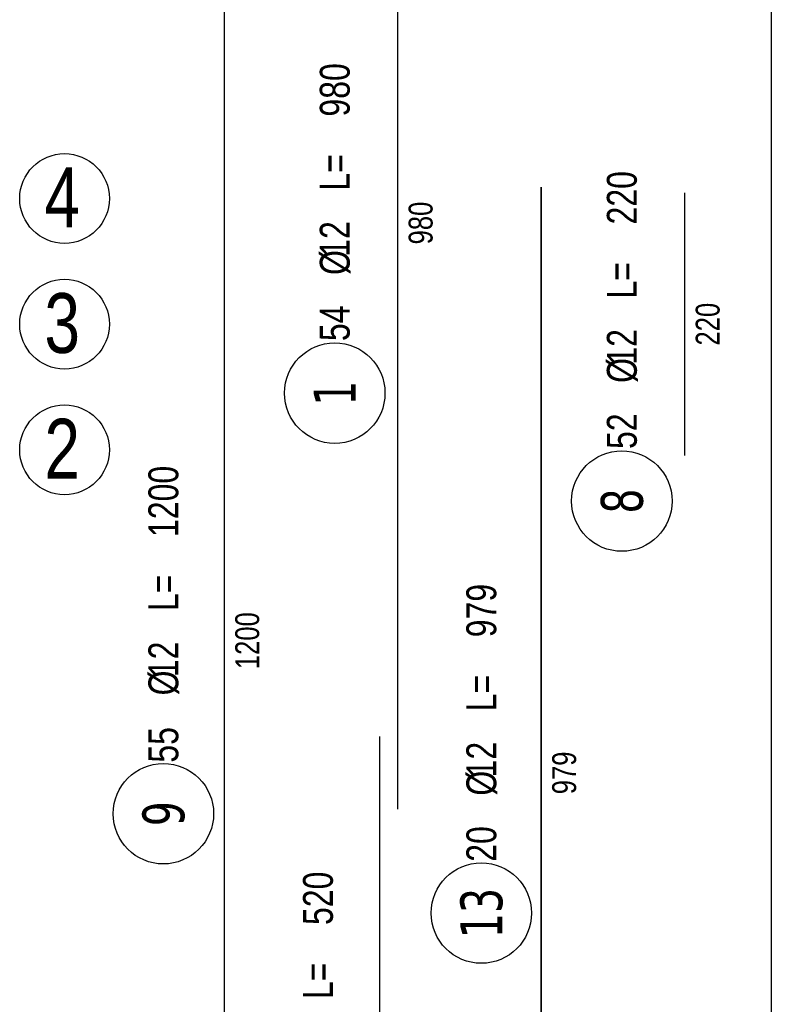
# Model space of a CAD drawing. Header units: millimetres. Extents: x -22500 to -4121, y -19317 to -14831.
# Tile 51 of 70: x -14108 to -13480, y -17367 to -16544. Entities that reach past the tile are written whole.
import ezdxf
from ezdxf.enums import TextEntityAlignment as Align

# ---------------------------------------------------------------- set-up
doc = ezdxf.new("R2010")
doc.units = ezdxf.units.MM
doc.header["$LTSCALE"] = 10
doc.layers.add('BA_obw', color=230, linetype='Continuous', plot=False)
doc.layers.add('BZ_pom', color=6, linetype='Continuous', plot=False)
for name, color, linetype in [('BD_txs', 2, 'Continuous'), ('BD_wic', 1, 'Continuous'), ('BZ_odn', 1, 'Continuous'), ('BZ_opi2', 4, 'Continuous'), ('BZ_opi3', 30, 'Continuous'), ('BZ_opi4', 53, 'Continuous'), ('BZ_P_wyc', 134, 'Continuous'), ('BZ_wym', 1, 'Continuous')]:
    doc.layers.add(name, color=color, linetype=linetype)
doc.styles.add('BIKTBG', font='tahoma.ttf', dxfattribs={"width": 0.85})
doc.styles.add('BIKTC', font='bikromsw.shx', dxfattribs={"width": 0.85})
doc.styles.add('BIKTS', font='bikromsw.shx', dxfattribs={"width": 0.8})

# ---------------------------------------------------------------- blocks, each defined once
blk = doc.blocks.new('bik_BlkOpPretW', base_point=(-8229.32, 29338.93))
at = {"layer": 'BZ_opi2', "style": 'BIKTBG', "width": 0.8}
blk.add_attdef('NUMER', text='', height=35, dxfattribs=at).set_placement((-8167.32, 29338.93), align=Align.MIDDLE_CENTER)
at = {"layer": 'BZ_opi4', "style": 'BIKTS', "width": 0.8}
for tag, p in [('SZTUK', (-8124.28, 29326.43)), ('PRZEDR_FI', (-8050, 29326.43)), ('PRZEKROJ', (-8034.76, 29326.43)), ('PRZEDR_L', (-7979.52, 29326.43)), ('DLUGOSC', (-7917.62, 29326.43))]:
    blk.add_attdef(tag, p, '', height=25, dxfattribs=at)
at = {"layer": 'BZ_pom', "width": 0.8}
for tag, p, height, style, flags in [('POZYCJA', (-8124.28, 29288.93), 35, 'BIKTBG', 3), ('GATUNEK', (-8124.28, 29251.43), 25, 'BIKTS', 1), ('METODA_L', (-8124.28, 29176.43), 25, 'BIKTS', 3)]:
    blk.add_attdef(tag, p, '', height=height, dxfattribs=dict(at, style=style, flags=flags))
at = {"layer": 'BZ_wym', "width": 0.8}
for tag, p, height, style, flags in [('UWAGA', (-8124.28, 29213.93), 25, 'BIKTS', 1), ('TYP_PRETA', (-8124.28, 29138.93), 25, 'BIKTS', 3), ('PRZEDR_NR', (-8124.28, 29101.43), 35, 'BIKTBG', 1), ('PRZEDR_SZT', (-8124.28, 29063.93), 25, 'BIKTS', 1), ('EURO_KOD', (-8124.28, 29026.43), 25, 'BIKTS', 3), ('EURO_KOD_SEGMENTY', (-8070, 29026.43), 25, 'BIKTS', 3), ('HAK_1', (-8124.28, 28988.93), 25, 'BIKTS', 3), ('HAK_2', (-8124.28, 28951.43), 25, 'BIKTS', 3), ('ID', (-8124.28, 28913.93), 25, 'BIKTS', 3), ('ID_C', (-8124.28, 28876.43), 25, 'BIKTS', 3), ('b_atr_0', (-8124.28, 28838.93), 25, 'BIKTS', 3)]:
    blk.add_attdef(tag, p, '', height=height, dxfattribs=dict(at, style=style, flags=flags))

msp = doc.modelspace()

# ---------------------------------------------------------------- linework, layer by layer
at = {"layer": 'BA_obw'}
msp.add_lwpolyline([(-18064.84, -14831.21), (-13479.65, -14831.21), (-13479.65, -18446.63), (-18064.84, -18446.63)], close=True, dxfattribs=at)
at = {"layer": 'BD_wic'}
for centre in [(-14070.63, -16693.81), (-14070.63, -16798.81), (-14070.63, -16903.81)]:
    msp.add_circle(centre, 37.5, dxfattribs=at)
at = {"layer": 'BZ_odn', "color": 252}
for centre in [(-13844.68, -16856.43), (-13604.63, -16946.61), (-13987.99, -17207.88), (-13722.12, -17290.93)]:
    msp.add_circle(centre, 42, dxfattribs=at)
at = {"layer": 'BZ_P_wyc', "linetype": 'Continuous', "const_width": 1.2}
for points in [[(-13792.08, -17204.31), (-13792.08, -16224.31)], [(-13937.08, -16463.31), (-13937.08, -17663.31)], [(-13672.08, -17663.31), (-13672.08, -16684.31)], [(-13552.08, -16688.81), (-13552.08, -16908.81)], [(-13807.08, -17663.31), (-13807.08, -17143.31)]]:
    msp.add_lwpolyline(points, dxfattribs=at)

# ---------------------------------------------------------------- block references
ref = msp.add_blockref('bik_BlkOpPretW', (-13844.68, -16918.43), dxfattribs=dict(rotation=90))
ref.add_attrib('NUMER', '1', dxfattribs={"layer": 'BZ_opi2', "height": 35, "rotation": 90, "style": 'BIKTBG', "width": 0.8}).set_placement((-13844.68, -16856.43), align=Align.MIDDLE_CENTER)
ref.add_attrib('SZTUK', '54', (-13832.18, -16812.95), dxfattribs={"layer": 'BZ_opi4', "height": 25, "rotation": 90, "style": 'BIKTS', "width": 0.8})
ref.add_attrib('PRZEKROJ', '12', (-13832.18, -16742.47), dxfattribs={"layer": 'BZ_opi4', "height": 25, "rotation": 90, "style": 'BIKTS', "width": 0.8})
ref.add_attrib('DLUGOSC', '980', (-13832.18, -16625.33), dxfattribs={"layer": 'BZ_opi4', "height": 25, "rotation": 90, "style": 'BIKTS', "width": 0.8})
ref.add_attrib('PRZEDR_FI', '%%c', (-13832.18, -16757.71), dxfattribs={"layer": 'BZ_opi4', "height": 25, "rotation": 90, "style": 'BIKTS', "width": 0.8})
ref.add_attrib('PRZEDR_L', 'L=', (-13832.18, -16687.23), dxfattribs={"layer": 'BZ_opi4', "height": 25, "rotation": 90, "style": 'BIKTS', "width": 0.8})
ref = msp.add_blockref('bik_BlkOpPretW', (-13604.63, -17008.61), dxfattribs=dict(rotation=90))
ref.add_attrib('NUMER', '8', dxfattribs={"layer": 'BZ_opi2', "height": 35, "rotation": 90, "style": 'BIKTBG', "width": 0.8}).set_placement((-13604.63, -16946.61), align=Align.MIDDLE_CENTER)
ref.add_attrib('SZTUK', '52', (-13592.13, -16903.12), dxfattribs={"layer": 'BZ_opi4', "height": 25, "rotation": 90, "style": 'BIKTS', "width": 0.8})
ref.add_attrib('PRZEKROJ', '12', (-13592.13, -16832.64), dxfattribs={"layer": 'BZ_opi4', "height": 25, "rotation": 90, "style": 'BIKTS', "width": 0.8})
ref.add_attrib('DLUGOSC', '220', (-13592.13, -16715.5), dxfattribs={"layer": 'BZ_opi4', "height": 25, "rotation": 90, "style": 'BIKTS', "width": 0.8})
ref.add_attrib('PRZEDR_FI', '%%c', (-13592.13, -16847.88), dxfattribs={"layer": 'BZ_opi4', "height": 25, "rotation": 90, "style": 'BIKTS', "width": 0.8})
ref.add_attrib('PRZEDR_L', 'L=', (-13592.13, -16777.41), dxfattribs={"layer": 'BZ_opi4', "height": 25, "rotation": 90, "style": 'BIKTS', "width": 0.8})
ref = msp.add_blockref('bik_BlkOpPretW', (-13987.99, -17269.88), dxfattribs=dict(rotation=90))
ref.add_attrib('NUMER', '9', dxfattribs={"layer": 'BZ_opi2', "height": 35, "rotation": 90, "style": 'BIKTBG', "width": 0.8}).set_placement((-13987.99, -17207.88), align=Align.MIDDLE_CENTER)
ref.add_attrib('SZTUK', '55', (-13975.49, -17165.24), dxfattribs={"layer": 'BZ_opi4', "height": 25, "rotation": 90, "style": 'BIKTS', "width": 0.8})
ref.add_attrib('PRZEKROJ', '12', (-13975.49, -17093.82), dxfattribs={"layer": 'BZ_opi4', "height": 25, "rotation": 90, "style": 'BIKTS', "width": 0.8})
ref.add_attrib('DLUGOSC', '1200', (-13975.49, -16976.67), dxfattribs={"layer": 'BZ_opi4', "height": 25, "rotation": 90, "style": 'BIKTS', "width": 0.8})
ref.add_attrib('PRZEDR_FI', '%%c', (-13975.49, -17109.05), dxfattribs={"layer": 'BZ_opi4', "height": 25, "rotation": 90, "style": 'BIKTS', "width": 0.8})
ref.add_attrib('PRZEDR_L', 'L=', (-13975.49, -17038.58), dxfattribs={"layer": 'BZ_opi4', "height": 25, "rotation": 90, "style": 'BIKTS', "width": 0.8})
ref = msp.add_blockref('bik_BlkOpPretW', (-13722.12, -17352.93), dxfattribs=dict(rotation=90))
ref.add_attrib('NUMER', '13', dxfattribs={"layer": 'BZ_opi2', "height": 35, "rotation": 90, "style": 'BIKTBG', "width": 0.8}).set_placement((-13722.12, -17290.93), align=Align.MIDDLE_CENTER)
ref.add_attrib('SZTUK', '20', (-13709.62, -17248.07), dxfattribs={"layer": 'BZ_opi4', "height": 25, "rotation": 90, "style": 'BIKTS', "width": 0.8})
ref.add_attrib('PRZEKROJ', '12', (-13709.62, -17177.59), dxfattribs={"layer": 'BZ_opi4', "height": 25, "rotation": 90, "style": 'BIKTS', "width": 0.8})
ref.add_attrib('DLUGOSC', '979', (-13709.62, -17060.45), dxfattribs={"layer": 'BZ_opi4', "height": 25, "rotation": 90, "style": 'BIKTS', "width": 0.8})
ref.add_attrib('PRZEDR_FI', '%%c', (-13709.62, -17192.83), dxfattribs={"layer": 'BZ_opi4', "height": 25, "rotation": 90, "style": 'BIKTS', "width": 0.8})
ref.add_attrib('PRZEDR_L', 'L=', (-13709.62, -17122.35), dxfattribs={"layer": 'BZ_opi4', "height": 25, "rotation": 90, "style": 'BIKTS', "width": 0.8})
ref = msp.add_blockref('bik_BlkOpPretW', (-13858.72, -17594.03), dxfattribs=dict(rotation=90))
ref.add_attrib('NUMER', '11', dxfattribs={"layer": 'BZ_opi2', "height": 35, "rotation": 90, "style": 'BIKTBG', "width": 0.8}).set_placement((-13858.72, -17532.03), align=Align.MIDDLE_CENTER)
ref.add_attrib('SZTUK', '54', (-13846.22, -17488.54), dxfattribs={"layer": 'BZ_opi4', "height": 25, "rotation": 90, "style": 'BIKTS', "width": 0.8})
ref.add_attrib('PRZEKROJ', '12', (-13846.22, -17418.07), dxfattribs={"layer": 'BZ_opi4', "height": 25, "rotation": 90, "style": 'BIKTS', "width": 0.8})
ref.add_attrib('DLUGOSC', '520', (-13846.22, -17300.92), dxfattribs={"layer": 'BZ_opi4', "height": 25, "rotation": 90, "style": 'BIKTS', "width": 0.8})
ref.add_attrib('PRZEDR_FI', '%%c', (-13846.22, -17433.3), dxfattribs={"layer": 'BZ_opi4', "height": 25, "rotation": 90, "style": 'BIKTS', "width": 0.8})
ref.add_attrib('PRZEDR_L', 'L=', (-13846.22, -17362.83), dxfattribs={"layer": 'BZ_opi4', "height": 25, "rotation": 90, "style": 'BIKTS', "width": 0.8})

# ---------------------------------------------------------------- texts
at = {"layer": 'BD_txs', "style": 'BIKTS', "width": 0.8}
for s, p in [('4', (-14087.44, -16717.87)), ('3', (-14087.44, -16822.87)), ('2', (-14087.44, -16927.87))]:
    msp.add_text(s, height=50, dxfattribs=at).set_placement(p)
at = {"layer": 'BZ_opi3', "style": 'BIKTC', "width": 0.8}
for s, p in [('980', (-13772.88, -16714.31)), ('220', (-13532.88, -16798.81)), ('1200', (-13917.88, -17063.31)), ('979', (-13652.88, -17173.81))]:
    msp.add_text(s, height=20, rotation=90, dxfattribs=at).set_placement(p, align=Align.MIDDLE_CENTER)

doc.saveas('drawing.dxf')
